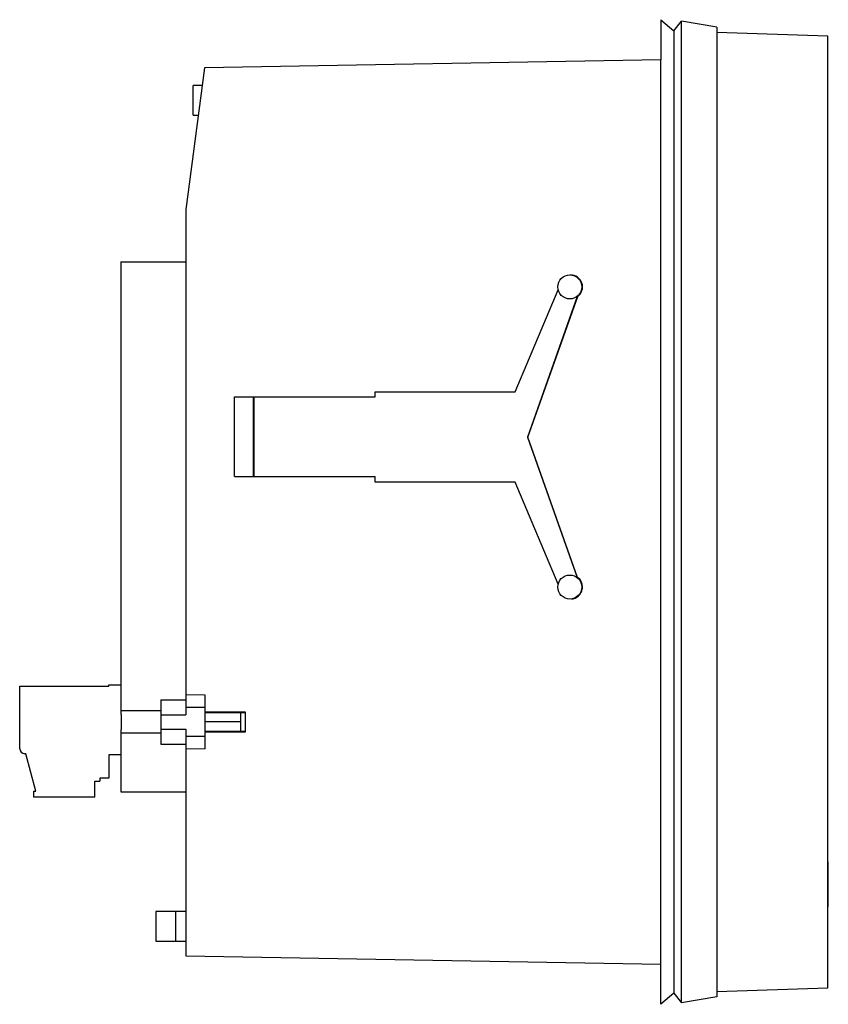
# Model space of a CAD drawing. Header units: millimetres. Extents: x 11.9 to 92.7, y 22.9 to 121.4.
import ezdxf

# ---------------------------------------------------------------- set-up
doc = ezdxf.new("R2010")
doc.units = ezdxf.units.MM
doc.header["$LTSCALE"] = 9.381122
doc.layers.get('0').update_dxf_attribs({"linetype": 'CONTINUOUS'})
doc.layers.add('INTFCLR_78', color=7, linetype='CONTINUOUS')

msp = doc.modelspace()

# ---------------------------------------------------------------- linework, layer by layer
at = {"color": 7, "linetype": 'Continuous'}
for p, q in [((75.966, 121.367), (75.966, 117.344)), ((75.966, 121.367), (77.263, 120.25)), ((77.263, 120.25), (78.041, 121.221)), ((81.572, 120.634), (78.041, 121.222)), ((78.041, 23.046), (78.041, 121.221)), ((77.263, 120.25), (77.263, 24.017)), ((81.572, 120.634), (81.572, 23.634)), ((92.672, 119.708), (81.572, 120.095)), ((92.672, 24.56), (92.672, 119.708)), ((75.966, 117.344), (30.35, 116.548)), ((75.942, 117.344), (75.942, 26.923)), ((30.35, 116.548), (28.462, 102.384)), ((29.213, 111.826), (29.213, 114.799)), ((30.117, 114.799), (29.213, 114.799)), ((29.213, 111.826), (29.721, 111.826)), ((28.462, 102.384), (28.462, 51.862)), ((21.962, 97.136), (21.962, 51.899)), ((21.962, 97.136), (28.462, 97.136)), ((61.399, 84.142), (65.697, 94.363)), ((67.618, 93.682), (62.643, 79.632)), ((62.684, 79.632), (67.658, 93.682)), ((67.658, 93.682), (67.618, 93.682)), ((47.401, 83.642), (47.401, 84.142)), ((47.401, 84.142), (61.399, 84.142)), ((33.343, 75.672), (33.343, 83.642)), ((33.343, 83.642), (47.401, 83.642)), ((35.213, 83.642), (35.213, 75.672)), ((35.283, 83.642), (35.283, 75.672)), ((62.643, 79.632), (62.684, 79.632)), ((62.643, 79.632), (67.61, 65.599)), ((67.65, 65.599), (62.684, 79.632)), ((33.343, 75.672), (47.401, 75.672)), ((47.401, 75.132), (47.401, 75.672)), ((61.399, 75.132), (47.401, 75.132)), ((65.697, 64.911), (61.399, 75.132)), ((67.61, 65.599), (67.65, 65.599)), ((11.862, 48.462), (11.862, 54.712)), ((11.862, 54.712), (20.762, 54.712)), ((20.762, 54.712), (20.762, 54.862)), ((20.762, 54.862), (21.962, 54.862)), ((25.962, 53.341), (28.462, 53.342)), ((25.962, 53.341), (25.962, 48.927)), ((30.392, 53.808), (28.462, 53.857)), ((30.392, 48.457), (30.392, 53.808)), ((25.962, 52.243), (21.962, 52.243)), ((30.392, 52.598), (28.462, 52.598)), ((22.012, 51.899), (21.962, 51.899)), ((22.012, 51.899), (22.012, 50.369)), ((25.962, 51.861), (28.462, 51.862)), ((30.392, 52.14), (34.392, 52.143)), ((30.392, 52.097), (33.962, 52.097)), ((33.962, 50.17), (33.962, 52.097)), ((33.962, 52.084), (34.392, 52.084)), ((34.392, 52.143), (34.392, 50.125)), ((21.962, 50.369), (21.962, 44.132)), ((21.962, 50.369), (22.012, 50.369)), ((25.962, 50.407), (28.462, 50.406)), ((28.462, 50.405), (28.462, 27.752)), ((25.962, 50.024), (21.962, 50.024)), ((30.392, 49.688), (28.462, 49.688)), ((33.962, 50.17), (30.392, 50.17)), ((34.392, 50.125), (30.392, 50.127)), ((34.392, 50.184), (33.962, 50.184)), ((25.962, 48.927), (28.462, 48.925)), ((30.392, 48.457), (28.462, 48.407)), ((12.462, 47.962), (12.362, 47.962)), ((13.466, 44.212), (12.462, 47.962)), ((20.762, 47.862), (20.762, 45.512)), ((21.962, 47.862), (20.762, 47.862)), ((19.862, 45.512), (19.862, 45.212)), ((20.762, 45.512), (19.862, 45.512)), ((19.362, 43.612), (19.362, 45.212)), ((19.362, 45.212), (19.862, 45.212)), ((13.262, 43.612), (13.262, 44.212)), ((13.262, 44.212), (13.466, 44.212)), ((19.362, 43.612), (13.262, 43.612)), ((21.962, 44.132), (28.462, 44.132)), ((92.715, 33.955), (92.715, 35.779)), ((28.462, 32.186), (25.463, 32.186)), ((25.463, 32.186), (25.463, 29.213)), ((27.427, 32.186), (27.427, 29.213)), ((25.463, 29.213), (28.462, 29.213)), ((28.462, 27.752), (75.966, 26.923)), ((75.966, 22.9), (75.966, 26.923)), ((77.263, 24.017), (75.966, 22.9)), ((77.265, 24.018), (78.042, 23.046)), ((81.572, 23.634), (78.041, 23.046)), ((81.572, 24.172), (92.672, 24.56))]:
    msp.add_line(p, q, dxfattribs=at)
for centre in [(66.863, 94.642), (66.863, 64.632)]:
    msp.add_circle(centre, 1.2, dxfattribs=at)
for centre, radius, start, end in [((66.938, 94.642), 1.2, 306.87239, 89.99206), ((66.938, 64.632), 1.2, 359.9954, 53.63607), ((66.938, 64.632), 1.2, 273.95711, 349.19455), ((66.935, 64.632), 1.203, 349.2035, 359.98802), ((12.362, 48.462), 0.5, 180, 270), ((59.273, 35.824), 33.442, 0, 2.84579), ((59.273, 33.955), 33.442, 357.15421, 360)]:
    msp.add_arc(centre, radius, start, end, dxfattribs=at)
at = {"layer": 'INTFCLR_78', "color": 254, "linetype": 'Continuous', "true_color": 0xf0ebaf}
msp.add_line((33.962, 51.134), (30.392, 51.134), dxfattribs=at)

doc.saveas('drawing.dxf')
